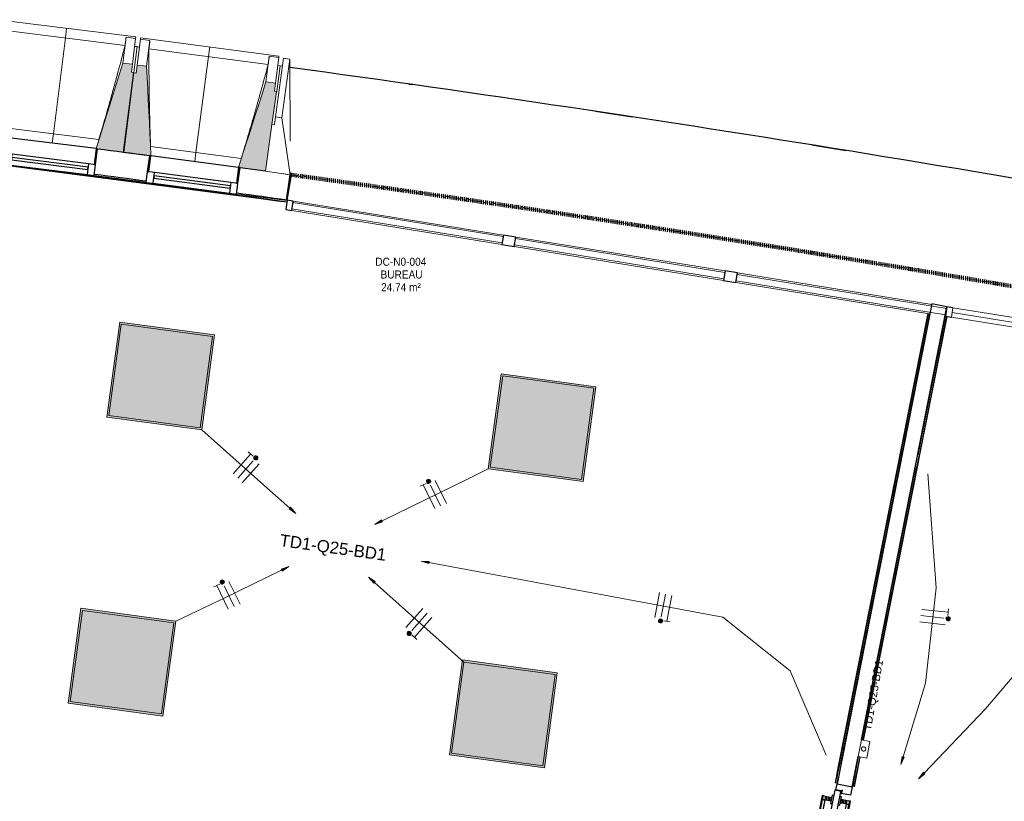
# Model space of a CAD drawing. Header units: millimetres. Extents: x -2845 to 74565, y -36590 to 13748.
# Tile 32 of 49: x 48889 to 55028, y -19287 to -14415. Entities that reach past the tile are written whole.
import ezdxf

# ---------------------------------------------------------------- set-up
doc = ezdxf.new("R2010")
doc.units = ezdxf.units.MM
doc.linetypes.add('Tiret', pattern=[2.5, 1.25, -1.25])
doc.layers.add('A-AREA', color=4, linetype='Tiret', lineweight=100, true_color=0x00ffff)
for name, color, linetype, lineweight in [('A-COLS', 7, 'Continuous', 18), ('A-DETL-GENF', 7, 'Continuous', 18), ('A-DOOR', 7, 'Continuous', 25), ('A-FLOR', 7, 'Continuous', 25), ('A-FLOR-HRAL', 7, 'Continuous', 18), ('A-GENM', 7, 'Continuous', 18), ('A-GLAZ', 7, 'Continuous', 25), ('A-GLAZ-CURT', 7, 'Continuous', 18), ('A-GLAZ-CWMG', 7, 'Continuous', 18), ('A-WALL', 7, 'Continuous', 25), ('CABLE', 7, 'Continuous', 30), ('CABLES', 7, 'Continuous', 18), ('ESPACE', 7, 'Continuous', 30), ('I-WALL', 7, 'Continuous', 25), ('INSTAL ELECTRIQUE', 7, 'Continuous', 18), ('Q-SPCQ', 7, 'Continuous', 18), ('S-BEAM', 7, 'Continuous', 18)]:
    doc.layers.add(name, color=color, linetype=linetype, lineweight=lineweight)
doc.styles.add('Arial_2', font='arial.ttf', dxfattribs={"height": 75})
doc.styles.add('Arial_3', font='arial.ttf', dxfattribs={"height": 50})
doc.styles.add('Arial_4', font='arial.ttf', dxfattribs={"width": 0.9, "height": 50})

# ---------------------------------------------------------------- blocks, each defined once
blk = doc.blocks.new('20_MUR PREFA_01 - Type 1-3119337-2021_015_1111_DCE_1_50_N0 FINI_CFO_ECL')
at = {"layer": 'A-GENM'}
for p, q in [((0, 722.1), (0, 661.4)), ((0, 661.4), (0, 58.5)), ((0, 0.7), (0, 58.5))]:
    blk.add_line(p, q, dxfattribs=at)
blk = doc.blocks.new('26_POTEAU GAUCHE - MODULE_05-3157953-2021_015_1111_DCE_1_50_N0 FINI_CFO_ECL')
at = {"layer": 'A-COLS'}
for p, q in [((-435, 713), (-395, 713)), ((-435, 344), (-435, 713)), ((-395, 713), (-324.2, 208.1)), ((-395, 344), (-395, 713)), ((-450, 663), (-435, 663)), ((-450, 294), (-450, 500.9)), ((-435, 294), (-435, 344)), ((-435, 344), (-395, 344)), ((-395, 344), (-295, 0)), ((-450, 0), (-450, 294)), ((-450, 294), (-435, 294)), ((-295, 0), (-450, 0))]:
    blk.add_line(p, q, dxfattribs=at)
blk = doc.blocks.new('B02_DC_STR_rvt-1-2021_015_1111_DCE_1_50_N0 FINI_CFO_ECL')
at = {"layer": 'S-BEAM', "lineweight": 5, "true_color": 0x787878}
for points in [[(-3630.8, -15241), (-3568.8, -14744), (-3583.7, -14742.1), (-3577.5, -14692.5), (-3637.1, -14685.1), (-3804.3, -15218.7), (-3794.5, -15220), (-3794.5, -15220.6), (-3720.8, -15229.8)], [(-3461.8, -15264.1), (-3489.2, -14705.6), (-3548.7, -14697.8), (-3555.2, -14747.3), (-3570.1, -14745.4), (-3635.3, -15242), (-3471.7, -15263.5), (-3471.6, -15262.8), (-3465.2, -15263.7)], [(-2747.3, -15358.6), (-2678.8, -14864), (-2678, -14864.1), (-2677.8, -14862.6), (-2692.6, -14860.6), (-2686.1, -14811), (-2745.6, -14803.2), (-2916.3, -15335.7), (-2906.5, -15337), (-2906.5, -15337.7), (-2747.5, -15358.6)]]:
    blk.add_hatch(color=8, dxfattribs=at).paths.add_polyline_path(points)
at = {"layer": 'A-FLOR'}
for p, q in [((-1854.4, -14816.1), (-1828.8, -14819.7)), ((-691, -14986.1), (-461.8, -15020.8)), ((659.3, -15196), (870.1, -15230))]:
    blk.add_line(p, q, dxfattribs=at)
blk.add_arc((-21384.2, -152545.4), 139107.1, 79.323004, 82.237507, dxfattribs=at)
at = {"layer": 'S-BEAM'}
for p, q in [((-3556.4, -14522.7), (-4419.7, -14415)), ((-3623.6, -14575.4), (-4367.4, -14482.6)), ((-3617, -14524.2), (-3637.1, -14685.1)), ((-3617.1, -14524.5), (-3617, -14524.2)), ((-3617, -14524.2), (-3557.5, -14531.7)), ((-3557.5, -14531.7), (-3577.5, -14692.5)), ((-3556.4, -14522.7), (-3557.5, -14531.7)), ((-3548.7, -14697.8), (-3527.6, -14537)), ((-3527.6, -14537), (-3526.4, -14528.1)), ((-3527.6, -14537), (-3468.1, -14544.8)), ((-2663.8, -14641.3), (-3526.4, -14528.1)), ((-3489.2, -14705.6), (-3468.1, -14544.8)), ((-3468.1, -14544.8), (-3468.1, -14545.1)), ((-3548.8, -14583.1), (-3568.8, -14744)), ((-3548.8, -14583.1), (-3563.7, -14581.3)), ((-3534.1, -14586.6), (-3549, -14584.7)), ((-2731.5, -14693.6), (-3474.6, -14596)), ((-2724.5, -14642.5), (-2745.6, -14803.2)), ((-2724.6, -14642.7), (-2724.5, -14642.5)), ((-2724.5, -14642.5), (-2665, -14650.3)), ((-2665, -14650.3), (-2686.1, -14811)), ((-2663.8, -14641.3), (-2665, -14650.3)), ((-3577.5, -14692.5), (-3637.1, -14685.1)), ((-3583.7, -14742.1), (-3577.5, -14692.5)), ((-3548.7, -14697.8), (-3555.2, -14747.3)), ((-3489.2, -14705.6), (-3548.7, -14697.8)), ((-2656.6, -14701.8), (-2677.8, -14862.6)), ((-2656.6, -14701.8), (-2671.5, -14699.9)), ((-3570.1, -14745.4), (-3635.3, -15242)), ((-3630.8, -15241), (-3568.8, -14744)), ((-3568.8, -14744), (-3583.7, -14742.1)), ((-3555.2, -14747.3), (-3570.1, -14745.4)), ((-2686.1, -14811), (-2745.6, -14803.2)), ((-2692.6, -14860.6), (-2686.1, -14811)), ((-2677.8, -14862.6), (-2692.6, -14860.6)), ((-2678, -14864.1), (-2677.8, -14862.6)), ((-4353.2, -15092), (-3787.1, -15162.6)), ((-3794.6, -15220.6), (-3630.8, -15241)), ((-3464.3, -15205.5), (-2898.7, -15279.8)), ((-3635.3, -15242), (-3471.7, -15263.5)), ((-2906.6, -15337.7), (-2747.2, -15358.6))]:
    blk.add_line(p, q, dxfattribs=at)
at = {"layer": 'S-BEAM', "flags": 128}
for points in [[(-3623.6, -14575.4), (-3622.3, -14565.2), (-3621, -14555), (-3619.7, -14544.9), (-3618.4, -14534.7), (-3617.1, -14524.5)], [(-3468.1, -14545.1), (-3469.4, -14555.3), (-3470.7, -14565.5), (-3472, -14575.7), (-3473.3, -14585.8), (-3474.6, -14596)], [(-2731.5, -14693.6), (-2730.1, -14683.4), (-2728.7, -14673.3), (-2727.3, -14663.1), (-2725.9, -14652.9), (-2724.6, -14642.7)], [(-3637.1, -14685.1), (-3658, -14751.9), (-3678.9, -14818.7), (-3699.9, -14885.5), (-3720.8, -14952.2), (-3741.7, -15019), (-3762.6, -15085.8), (-3783.6, -15152.6), (-3804.3, -15218.7)], [(-3461.8, -15264.1), (-3465.2, -15194.9), (-3468.7, -15125), (-3472.1, -15055.1), (-3475.5, -14985.2), (-3478.9, -14915.3), (-3482.4, -14845.4), (-3485.8, -14775.5), (-3489.2, -14705.6)], [(-2745.6, -14803.2), (-2767, -14869.9), (-2788.3, -14936.5), (-2809.7, -15003.2), (-2831, -15069.8), (-2852.4, -15136.5), (-2873.8, -15203.1), (-2895.1, -15269.8), (-2916.3, -15335.7)]]:
    blk.add_lwpolyline(points, dxfattribs=at)
at = {"layer": 'S-BEAM'}
for points, knots in [([(-3787.2, -15162.6), (-3775, -15122.2), (-3756.4, -15059.6), (-3732, -14974.7), (-3711.6, -14902.8), (-3690.1, -14825.3), (-3659.9, -14714.3), (-3638, -14631), (-3623.6, -14575.4)], [0.0183438, 0.0183438, 0.0183438, 0.0183438, 0.2222222, 0.3333333, 0.4444444, 0.5833333, 0.7222222, 1, 1, 1, 1]), ([(-3474.6, -14596), (-3474.7, -14642), (-3474.6, -14710.9), (-3473.8, -14802.8), (-3472.9, -14877.6), (-3471.5, -14958), (-3469.5, -15044.3), (-3467.1, -15126.8), (-3465.2, -15180.5), (-3464.2, -15205.5)], [0, 0, 0, 0, 0.2222222, 0.3333333, 0.4444444, 0.5833333, 0.7222222, 0.8611111, 0.9816328, 0.9816328, 0.9816328, 0.9816328]), ([(-2898.8, -15279.8), (-2886.4, -15239.4), (-2867.4, -15176.9), (-2842.4, -15092.2), (-2821.5, -15020.5), (-2799.5, -14943), (-2768.6, -14832.3), (-2746.2, -14749.1), (-2731.5, -14693.6)], [0.0183438, 0.0183438, 0.0183438, 0.0183438, 0.2222222, 0.3333333, 0.4444444, 0.5833333, 0.7222222, 1, 1, 1, 1])]:
    blk.add_open_spline(points, degree=3, knots=knots, dxfattribs=at)
at = {"layer": 'S-BEAM', "color": 5, "lineweight": 25, "true_color": 0x0000ff}
for name, p, rotation in [('20_MUR PREFA_01 - Type 1-3119337-2021_015_1111_DCE_1_50_N0 FINI_CFO_ECL', (-4077.4, -15185.4), 352.8916097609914), ('20_MUR PREFA_01 - Type 1-3119337-2021_015_1111_DCE_1_50_N0 FINI_CFO_ECL', (-3189.1, -15300.6), 352.518543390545), ('26_POTEAU GAUCHE - MODULE_05-3157953-2021_015_1111_DCE_1_50_N0 FINI_CFO_ECL', (-2301.7, -15421.6), 352.1454770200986)]:
    blk.add_blockref(name, p, dxfattribs=dict(at, rotation=rotation))
blk = doc.blocks.new('PRT_SIMPLE_HUI_58x68x48 - PRT_BOIS_1V_930x2040x40-V9-2021_015_1111_DCE_1_50_N0 FINI_CFO_ECL')
at = {"layer": 'A-DETL-GENF', "lineweight": 25}
h = blk.add_hatch(color=256, dxfattribs=at)
h.paths.add_polyline_path([(-483.8, -9.7), (-489, -8), (-508.5, -8), (-508.5, -11.5), (-502, -11.5), (-502.2, -10.2), (-505.2, -10.2), (-505.2, -9.3), (-488.2, -9.5), (-485.1, -10.6)])
h.paths.add_polyline_path([(-483.8, -9.7), (-485.1, -11.7), (-496.1, -13.2), (-500.5, -13.2), (-500.5, -14.5), (-495.8, -14.5), (-483.8, -12.8), (-483.8, -10.4)])
h = blk.add_hatch(color=256, dxfattribs=at)
h.paths.add_polyline_path([(413.8, -9.7), (413.8, -12.8), (426.3, -14.5), (430.5, -14.5), (430.2, -13.2), (425.7, -13.1), (415.1, -11.7), (414.5, -10.7)])
h.paths.add_polyline_path([(438.5, -8), (418.5, -8), (413.8, -9.7), (415.1, -10.6), (418.8, -9.3), (435.2, -9.6), (435.2, -10.2), (432, -10.2), (432, -11.5), (438.5, -11.5), (438.5, -8.7)])
at = {"layer": 'A-DETL-GENF'}
for p, q in [((-488.5, -8), (-508.5, -8)), ((-508.5, -8), (-508.5, -11.5)), ((-508.5, -11.5), (-502, -11.5)), ((-505.2, -10.2), (-505.2, -9.3)), ((-505.2, -9.3), (-488.7, -9.3)), ((-502, -10.2), (-505.2, -10.2)), ((-502, -11.5), (-502, -10.2)), ((-496.1, -13.2), (-500.5, -13.2)), ((-500.5, -13.2), (-500.5, -14.5)), ((-500.5, -14.5), (-496, -14.5)), ((-485.1, -11.7), (-496.1, -13.2)), ((-496, -14.5), (-483.8, -12.8)), ((-488.7, -9.3), (-485.1, -10.6)), ((-483.8, -9.7), (-488.5, -8)), ((-485.1, -10.6), (-485.1, -11.7)), ((-483.8, -12.8), (-483.8, -9.7)), ((418.5, -8), (413.8, -9.7)), ((413.8, -9.7), (413.8, -12.8)), ((413.8, -12.8), (426, -14.5)), ((415.1, -10.6), (418.7, -9.3)), ((415.1, -11.7), (415.1, -10.6)), ((426.1, -13.2), (415.1, -11.7)), ((438.5, -8), (418.5, -8)), ((418.7, -9.3), (435.2, -9.3)), ((426, -14.5), (430.5, -14.5)), ((430.5, -13.2), (426.1, -13.2)), ((430.5, -14.5), (430.5, -13.2)), ((435.2, -10.2), (432, -10.2)), ((432, -10.2), (432, -11.5)), ((432, -11.5), (438.5, -11.5)), ((435.2, -9.3), (435.2, -10.2)), ((438.5, -11.5), (438.5, -8))]:
    blk.add_line(p, q, dxfattribs=at)
at = {"layer": 'A-DOOR'}
for p, q in [((-427.1, 55), (-450.6, 55)), ((-450.6, 55), (-450.6, 54.5)), ((-450.6, 54.5), (-450.6, 50.4)), ((-427.1, 54.5), (-450.6, 54.5)), ((-450.6, 50.4), (-450.6, 43.3)), ((-427.1, 50.4), (-450.6, 50.4)), ((-450.6, 34), (-450.6, 43.3)), ((-450.6, 25.6), (-450.6, 34)), ((-427.1, 34), (-450.6, 34)), ((-450.6, 15.2), (-450.6, 25.6)), ((-427.1, 25.6), (-450.6, 25.6)), ((-450.6, 4.4), (-450.6, 15.2)), ((-427.1, 15.2), (-450.6, 15.2)), ((-450.6, -4), (-450.6, 4.4)), ((-450.6, 4.4), (-427.1, 4.4)), ((-319.6, 55), (-427.1, 55)), ((-427.1, 55), (-427.1, 54.5)), ((-427.1, 54.5), (-427.1, 55)), ((-427.1, 54.5), (-427.1, 50.4)), ((-319.6, 54.5), (-427.1, 54.5)), ((-427.1, 50.4), (-427.1, 54.5)), ((-427.1, 50.4), (-427.1, 43.3)), ((-319.6, 50.4), (-427.1, 50.4)), ((-427.1, 43.3), (-427.1, 50.4)), ((-427.1, 34), (-427.1, 43.3)), ((-427.1, 43.3), (-427.1, 34)), ((-427.1, 32.8), (-427.1, 34)), ((-319.6, 34), (-427.1, 34)), ((-427.1, 34), (-427.1, 25.6)), ((-427.1, 32.8), (-319.6, 32.8)), ((-427.1, 25.6), (-427.1, 15.2)), ((-427.1, 15.2), (-427.1, 4.4)), ((-427.1, 4.4), (-427.1, -4)), ((-319.6, 54.5), (-319.6, 55)), ((-319.6, 50.4), (-319.6, 54.5)), ((-319.6, 43.3), (-319.6, 50.4)), ((-319.6, 43.3), (-319.6, 34)), ((-319.6, 34), (-319.6, 32.8)), ((-499.5, -14.5), (-499.5, -54.5)), ((-499.5, -54.5), (430.5, -54.5)), ((426, -14.5), (-496, -14.5)), ((-465.6, -5.5), (-465.6, -14.5)), ((-413.4, -5.5), (-465.6, -5.5)), ((-465.6, -54.5), (-465.6, -63.5)), ((-450.6, -4), (-450.6, -5)), ((-450.6, -5), (-427.1, -5)), ((-427.1, -5), (-427.1, -4)), ((-413.4, -14.5), (-413.4, -5.5)), ((-413.4, -63.5), (-413.4, -54.5)), ((417, -54.5), (417, -977.5)), ((430.5, -54.5), (430.5, -14.5)), ((-465.6, -63.5), (-413.4, -63.5)), ((-427.1, -64), (-450.6, -64)), ((-450.6, -64), (-450.6, -65)), ((-450.6, -73.4), (-450.6, -65)), ((-450.6, -84.2), (-450.6, -73.4)), ((-427.1, -73.4), (-450.6, -73.4)), ((-450.6, -94.6), (-450.6, -84.2)), ((-450.6, -84.2), (-427.1, -84.2)), ((-450.6, -103), (-450.6, -94.6)), ((-450.6, -94.6), (-427.1, -94.6)), ((-450.6, -112.3), (-450.6, -103)), ((-450.6, -103), (-427.1, -103)), ((-450.6, -112.3), (-450.6, -119.4)), ((-450.6, -119.4), (-450.6, -123.5)), ((-450.6, -119.4), (-427.1, -119.4)), ((-427.1, -65), (-427.1, -64)), ((-427.1, -65), (-427.1, -73.4)), ((-427.1, -73.4), (-427.1, -84.2)), ((-427.1, -84.2), (-427.1, -94.6)), ((-427.1, -94.6), (-427.1, -103)), ((-427.1, -103), (-427.1, -101.8)), ((-319.6, -101.8), (-427.1, -101.8)), ((-427.1, -112.3), (-427.1, -103)), ((-427.1, -103), (-319.6, -103)), ((-427.1, -103), (-427.1, -112.3)), ((-427.1, -112.3), (-427.1, -119.4)), ((-427.1, -119.4), (-427.1, -112.3)), ((-427.1, -119.4), (-427.1, -123.5)), ((-427.1, -119.4), (-319.6, -119.4)), ((-427.1, -123.5), (-427.1, -119.4)), ((-319.6, -101.8), (-319.6, -103)), ((-319.6, -103), (-319.6, -112.3)), ((-319.6, -119.4), (-319.6, -112.3)), ((-319.6, -123.5), (-319.6, -119.4)), ((-450.6, -123.5), (-450.6, -124)), ((-450.6, -123.5), (-427.1, -123.5)), ((-450.6, -124), (-427.1, -124)), ((-427.1, -123.5), (-427.1, -124)), ((-427.1, -123.5), (-319.6, -123.5)), ((-427.1, -124), (-427.1, -123.5)), ((-427.1, -124), (-319.6, -124)), ((-319.6, -124), (-319.6, -123.5))]:
    blk.add_line(p, q, dxfattribs=at)
for radius, start, end in [(7.5, 360, 180), (7.5, 135, 165), (9.12, 111.9887, 120), (7.5, 60, 120), (9.12, 60, 68.0113), (9.12, 155.82079, 180), (9.12, 180, 204.17921), (7.5, 180, 360), (7.5, 180, 240), (9.12, 240, 248.01129), (7.5, 270, 0), (7.5, 0, 30), (9.12, 0, 24.17921)]:
    blk.add_arc((429, -65.5), radius, start, end, dxfattribs=at)
at = {"layer": 'Q-SPCQ'}
for p, q in [((430.5, -54.5), (403.5, -54.5)), ((430.5, -40.5), (430.5, -54.5))]:
    blk.add_line(p, q, dxfattribs=at)
blk = doc.blocks.new('Panneau système - Vitré-367573-2021_015_1111_DCE_1_50_N0 FINI_CFO_ECL')
at = {"layer": 'A-GLAZ-CURT'}
for p, q in [((661.5, 20), (-661.5, 20)), ((-661.5, 20), (-661.5, -20)), ((661.5, -20), (661.5, 20)), ((-661.5, -20), (661.5, -20))]:
    blk.add_line(p, q, dxfattribs=at)
blk = doc.blocks.new('Panneau système - Vitré-356748-2021_015_1111_DCE_1_50_N0 FINI_CFO_ECL')
at = {"layer": 'A-GLAZ-CURT'}
for p, q in [((664, 20), (-664, 20)), ((-664, 20), (-664, -20)), ((664, -20), (664, 20)), ((-664, -20), (664, -20))]:
    blk.add_line(p, q, dxfattribs=at)
blk = doc.blocks.new('Panneau système - Vitré-356749-2021_015_1111_DCE_1_50_N0 FINI_CFO_ECL')
at = {"layer": 'A-GLAZ-CURT'}
for p, q in [((661, 20), (-661, 20)), ((-661, 20), (-661, -20)), ((661, -20), (661, 20)), ((-661, -20), (661, -20))]:
    blk.add_line(p, q, dxfattribs=at)
blk = doc.blocks.new('Meneau rectangulaire - AWS60_60x70-347310-2021_015_1111_DCE_1_50_N0 FINI_CFO_ECL')
at = {"layer": 'A-GLAZ-CWMG'}
for p, q in [((-1186.7, -15769.8), (118.4, -15980.8)), ((-1196.3, -15829.1), (108.8, -16040.1))]:
    blk.add_line(p, q, dxfattribs=at)
blk = doc.blocks.new('Meneau rectangulaire - AWS60_60x70-367281-2021_015_1111_DCE_1_50_N0 FINI_CFO_ECL')
at = {"layer": 'A-GLAZ-CWMG'}
for p, q in [((-2574.7, -15545.4), (-1263.7, -15757.4)), ((-2584.2, -15604.6), (-1273.3, -15816.6))]:
    blk.add_line(p, q, dxfattribs=at)
blk = doc.blocks.new('Meneau rectangulaire - AWS60_60x70-367276-2021_015_1111_DCE_1_50_N0 FINI_CFO_ECL')
at = {"layer": 'A-GLAZ-CWMG'}
for p, q in [((195.4, -15993.3), (1407.4, -16189.3)), ((185.8, -16052.5), (1392.8, -16247.7)), ((1490.2, -16263.4), (1491.8, -16263.7))]:
    blk.add_line(p, q, dxfattribs=at)
blk = doc.blocks.new('Meneau rectangulaire - AWS60_60x38-356571-2021_015_1111_DCE_1_50_N0 FINI_CFO_ECL')
at = {"layer": 'A-GLAZ-CWMG', "lineweight": 25}
for p, q in [((-38, 30), (0, 30)), ((-38, -30), (-38, 30)), ((0, 30), (0, -30)), ((0, -30), (-38, -30))]:
    blk.add_line(p, q, dxfattribs=at)
blk = doc.blocks.new('Meneau rectangulaire - AWS60_60x38-356570-2021_015_1111_DCE_1_50_N0 FINI_CFO_ECL')
at = {"layer": 'A-GLAZ-CWMG', "lineweight": 25}
for p, q in [((0, 30), (-38, 30)), ((-38, 30), (-38, -30)), ((-38, -30), (0, -30))]:
    blk.add_line(p, q, dxfattribs=at)
blk = doc.blocks.new('Meneau rectangulaire - AWS60_60x78-356563-2021_015_1111_DCE_1_50_N0 FINI_CFO_ECL')
at = {"layer": 'A-GLAZ-CWMG', "lineweight": 25}
for p, q in [((-39, 30), (39, 30)), ((-39, -30), (-39, 30)), ((39, 30), (39, -30)), ((39, -30), (-39, -30))]:
    blk.add_line(p, q, dxfattribs=at)
blk = doc.blocks.new('12_CORNIERE HABILLAGE - 12_CORNIERE HABILLAGE-370872-2021_015_1111_DCE_1_50_N0 FINI_CFO_ECL')
at = {"layer": 'A-GENM', "color": 8, "true_color": 0x808080}
for p, q in [((-3488.8, 158), (-3444.1, 158)), ((-3442.1, 160), (-3449.6, 160)), ((-3444.1, 158), (-3444.1, 0)), ((-3442.1, 0), (-3442.1, 160)), ((-3444.1, 0), (-3442.1, 0))]:
    blk.add_line(p, q, dxfattribs=at)
blk = doc.blocks.new('XXX_VIDE FENETRE - 550-377501-2021_015_1111_DCE_1_50_N0 FINI_CFO_ECL')
at = {"layer": 'A-GLAZ'}
for p, q in [((-285, 0), (-285, -100)), ((-275, 0), (-285, 0)), ((275, 0), (-275, 0)), ((-275, -100), (-275, 0)), ((285, 0), (275, 0)), ((275, 0), (275, -100)), ((285, -100), (285, 0)), ((-285, -100), (-275, -100)), ((-240, -100), (-285, -100)), ((-285, -100), (-285, -167.5)), ((-240, -167.5), (-240, -100)), ((240, -100), (-240, -100)), ((240, -100), (240, -167.5)), ((285, -100), (240, -100)), ((275, -100), (285, -100)), ((285, -167.5), (285, -100)), ((-285, -167.5), (-240, -167.5)), ((-240, -167.5), (240, -167.5)), ((240, -167.5), (285, -167.5))]:
    blk.add_line(p, q, dxfattribs=at)
at = {"layer": 'A-GLAZ', "color": 173, "true_color": 0x5c63b1}
for p, q in [((240, -120), (-240, -120)), ((-240, -120), (-240, -135)), ((240, -135), (240, -120)), ((-240, -135), (240, -135))]:
    blk.add_line(p, q, dxfattribs=at)
blk = doc.blocks.new('51_2V_PV_MV_XX_XX - Type 1-413066-2021_015_1111_DCE_1_50_N0 FINI_CFO_ECL')
at = {"layer": 'A-DOOR', "lineweight": 18, "true_color": 0x808080}
blk.add_hatch(color=8, dxfattribs=at).paths.add_polyline_path([(-927.7, 34), (-927.7, 34), (-886.8, 34)])
at = {"layer": 'A-DETL-GENF'}
for p, q in [((-1001.7, 34), (-1001.7, 94)), ((-1001.7, 94), (1001.7, 94)), ((1001.7, 64), (-1001.7, 64)), ((1001.7, 94), (1001.7, 34)), ((1001.7, 34), (-1001.7, 34))]:
    blk.add_line(p, q, dxfattribs=at)
blk = doc.blocks.new('Garde-corps - Garde-corps-506028-2021_015_1111_DCE_1_50_N0 FINI_CFO_ECL')
at = {"layer": 'A-FLOR-HRAL'}
for p, q in [((-4479.2, -15309.6), (-2614.4, -15553.2)), ((-3815.2, -15385.8), (-3493.3, -15427.8)), ((-2928.1, -15501.6), (-2612.7, -15542.8)), ((-2615.8, -15539.3), (-2612.2, -15539.8))]:
    blk.add_line(p, q, dxfattribs=at)
for radius, start, end in [(137273, 82.166733, 82.953168), (137269.6, 82.166766, 82.951749), (137271.2, 82.16675, 82.559535)]:
    blk.add_arc((-21322.9, -151541.9), radius, start, end, dxfattribs=at)
blk = doc.blocks.new('Garde-corps - Garde-corps-506286-2021_015_1111_DCE_1_50_N0 FINI_CFO_ECL')
at = {"layer": 'A-FLOR-HRAL'}
for p, q in [((1382.3, -16246), (824.1, -19070.6)), ((1383.9, -16246.3), (825.7, -19071)), ((1385.6, -16246.5), (827.4, -19071.3)), ((1392.7, -16247.6), (838, -19054.5)), ((1395.6, -16248.2), (1392.7, -16247.6)), ((815.4, -19114.8), (804.2, -19171.2)), ((817, -19115.1), (805.8, -19171.5)), ((818.7, -19115.4), (807.5, -19171.8)), ((822.1, -19135), (814.5, -19173.2)), ((804.2, -19171.2), (805.8, -19171.5)), ((807.5, -19171.8), (805.8, -19171.5)), ((814.5, -19173.2), (807.5, -19171.8)), ((814.5, -19173.2), (817.5, -19173.8))]:
    blk.add_line(p, q, dxfattribs=at)
blk = doc.blocks.new('Garde-corps - Garde-corps-512182-2021_015_1111_DCE_1_50_N0 FINI_CFO_ECL')
at = {"layer": 'A-FLOR-HRAL'}
for p, q in [((1321.9, -17126.7), (1492.4, -16263.9)), ((1325.3, -17146.2), (1499.4, -16265.3)), ((1327, -17146.5), (1501.1, -16265.6)), ((1328.7, -17146.9), (1502.8, -16265.9)), ((1492.4, -16263.9), (1489.5, -16263.3)), ((1492.4, -16263.9), (1499.4, -16265.3)), ((1499.4, -16265.3), (1501.1, -16265.6)), ((1502.8, -16265.9), (1501.1, -16265.6)), ((977.5, -18906.1), (1316.6, -17190.3)), ((979.2, -18906.5), (1318.3, -17190.7)), ((970.5, -18904.7), (1306, -17207.1)), ((980.9, -18906.8), (1319.9, -17191)), ((913.7, -19192.3), (950.2, -19007.7)), ((920.7, -19193.7), (957.2, -19009.1)), ((922.4, -19194), (958.9, -19009.5)), ((924, -19194.3), (960.5, -19009.8)), ((910.8, -19191.7), (913.7, -19192.3)), ((920.7, -19193.7), (913.7, -19192.3)), ((922.4, -19194), (920.7, -19193.7)), ((922.4, -19194), (924, -19194.3))]:
    blk.add_line(p, q, dxfattribs=at)
blk = doc.blocks.new('B02_ARC_rvt-1-2021_015_1111_DCE_1_50_N0 FINI_CFO_ECL')
at = {"layer": 'A-AREA'}
blk.add_line((-2594, -15380.8), (-2588.7, -15381.5), dxfattribs=at)
blk.add_arc((-21322.9, -151541.9), 137443.1, 79.294939, 82.165076, dxfattribs=at)
at = {"layer": 'A-FLOR'}
for p, q in [((-3557.9, -15413.1), (-3562.8, -15412.4)), ((-3539.6, -15415.4), (-3545.1, -15414.7)), ((809.1, -19216), (816.6, -19178.4)), ((841.5, -19222.4), (809.1, -19216)), ((909.8, -19196.8), (899.4, -19249.1)), ((839.8, -19237.4), (838.6, -19237.1)), ((843.1, -19238), (841.1, -19237.6)), ((841.2, -19223.9), (841.5, -19222.4)), ((899.4, -19249.1), (844.4, -19238.3))]:
    blk.add_line(p, q, dxfattribs=at)
at = {"layer": 'A-WALL'}
for p, q in [((1407.9, -16186), (816.6, -19178.4)), ((967.6, -18904.2), (1501.1, -16204.4)), ((1501.1, -16204.4), (1407.9, -16186)), ((909.8, -19196.8), (947.2, -19007.2)), ((816.6, -19178.4), (909.8, -19196.8))]:
    blk.add_line(p, q, dxfattribs=at)
at = {"layer": 'I-WALL'}
for p, q in [((-2747.4, -15359.8), (-2906.6, -15338.2)), ((-2615.8, -15539.3), (-2594.1, -15381.3))]:
    blk.add_line(p, q, dxfattribs=at)
for radius, start, end in [(137443.1, 82.537283, 82.673048), (137283.1, 82.537305, 82.672794), (137283.1, 82.168129, 82.299412)]:
    blk.add_arc((-21322.9, -151541.9), radius, start, end, dxfattribs=at)
at = {"layer": 'A-DOOR', "lineweight": 18}
for name, p, rotation in [('51_2V_PV_MV_XX_XX - Type 1-413066-2021_015_1111_DCE_1_50_N0 FINI_CFO_ECL', (2533.2, -16336.9), 170.8152769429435), ('PRT_SIMPLE_HUI_58x68x48 - PRT_BOIS_1V_930x2040x40-V9-2021_015_1111_DCE_1_50_N0 FINI_CFO_ECL', (758.4, -19717.7), 258.8212149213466)]:
    blk.add_blockref(name, p, dxfattribs=dict(at, rotation=rotation))
at = {"layer": 'A-FLOR-HRAL', "lineweight": 18}
for name in ['Garde-corps - Garde-corps-506028-2021_015_1111_DCE_1_50_N0 FINI_CFO_ECL', 'Garde-corps - Garde-corps-506286-2021_015_1111_DCE_1_50_N0 FINI_CFO_ECL', 'Garde-corps - Garde-corps-512182-2021_015_1111_DCE_1_50_N0 FINI_CFO_ECL']:
    blk.add_blockref(name, (0, 0), dxfattribs=at)
at = {"layer": 'A-GENM', "lineweight": 18, "rotation": 350.8152769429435}
blk.add_blockref('12_CORNIERE HABILLAGE - 12_CORNIERE HABILLAGE-370872-2021_015_1111_DCE_1_50_N0 FINI_CFO_ECL', (785.8, -16088.8), dxfattribs=at)
at = {"layer": 'A-GLAZ', "lineweight": 18}
for p, rotation in [((-4077.3, -15184.7), 352.8916097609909), ((-3189.1, -15299.9), 352.5185433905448)]:
    blk.add_blockref('XXX_VIDE FENETRE - 550-377501-2021_015_1111_DCE_1_50_N0 FINI_CFO_ECL', p, dxfattribs=dict(at, rotation=rotation))
at = {"layer": 'A-GLAZ-CURT', "lineweight": 18, "rotation": 170.8152769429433}
for name, p in [('Panneau système - Vitré-356748-2021_015_1111_DCE_1_50_N0 FINI_CFO_ECL', (-1924, -15681)), ('Panneau système - Vitré-356749-2021_015_1111_DCE_1_50_N0 FINI_CFO_ECL', (-538.9, -15905)), ('Panneau système - Vitré-367573-2021_015_1111_DCE_1_50_N0 FINI_CFO_ECL', (843.6, -16128.5))]:
    blk.add_blockref(name, p, dxfattribs=at)
at = {"layer": 'A-GLAZ-CWMG', "lineweight": 18, "extrusion": (0, 0, -1), "rotation": 9.184723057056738}
for name, p in [('Meneau rectangulaire - AWS60_60x38-356571-2021_015_1111_DCE_1_50_N0 FINI_CFO_ECL', (2617, -15569)), ('Meneau rectangulaire - AWS60_60x78-356563-2021_015_1111_DCE_1_50_N0 FINI_CFO_ECL', (1230, -15793.2)), ('Meneau rectangulaire - AWS60_60x78-356563-2021_015_1111_DCE_1_50_N0 FINI_CFO_ECL', (-152.1, -16016.7))]:
    blk.add_blockref(name, p, dxfattribs=at)
at = {"layer": 'A-GLAZ-CWMG', "lineweight": 18}
for name in ['Meneau rectangulaire - AWS60_60x70-367281-2021_015_1111_DCE_1_50_N0 FINI_CFO_ECL', 'Meneau rectangulaire - AWS60_60x70-347310-2021_015_1111_DCE_1_50_N0 FINI_CFO_ECL', 'Meneau rectangulaire - AWS60_60x70-367276-2021_015_1111_DCE_1_50_N0 FINI_CFO_ECL']:
    blk.add_blockref(name, (0, 0), dxfattribs=at)
at = {"layer": 'A-GLAZ-CWMG', "lineweight": 18, "rotation": 350.8152769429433}
blk.add_blockref('Meneau rectangulaire - AWS60_60x38-356570-2021_015_1111_DCE_1_50_N0 FINI_CFO_ECL', (1534.1, -16240.2), dxfattribs=at)
blk = doc.blocks.new('Legrand_Mosaic_plaque_2x2_mod_vertical_blanc_078822L - Legrand_Mosaic_plaque_2x2_mod_vertical_blanc_078822L-V19-2021_015_1111_DCE_1_50_N0 FINI_CFO_ECL')
at = {"layer": 'INSTAL ELECTRIQUE'}
for p, q in [((1950.8, -26156.4), (1949.2, -26164.7)), ((1949.2, -26164.7), (2029.8, -26180.1)), ((2029.8, -26180.1), (2031.4, -26171.8))]:
    blk.add_line(p, q, dxfattribs=at)
blk = doc.blocks.new('Legrand_Mosaic_va_et_vient_easy_led_10AX_2_mod_blanc_077011L - Legrand_Mosaic_va_et_vient_easy_led_10AX_2_mod_blanc_077011L-715042-2021_015_1111_DCE_1_50_N0 FINI_CFO_ECL')
at = {"layer": 'INSTAL ELECTRIQUE'}
for p, q in [((-7246.7, -23623.4), (-7246.4, -23620.4)), ((-7246.7, -23623.4), (-7201.9, -23627.8)), ((-7246.4, -23620.4), (-7246.3, -23619.4)), ((-7201.6, -23624.9), (-7246.4, -23620.4)), ((-7246.2, -23618.4), (-7246.3, -23619.4)), ((-7201.5, -23623.9), (-7246.3, -23619.4)), ((-7201.6, -23624.9), (-7201.9, -23627.8)), ((-7201.5, -23623.9), (-7201.6, -23624.9)), ((-7201.5, -23623.9), (-7201.4, -23622.8))]:
    blk.add_line(p, q, dxfattribs=at)
blk = doc.blocks.new('604_DALLE LED 600x600MM - 26W 4000K 3600lm-4677864-2021_015_1111_DCE_1_50_N0 FINI_CFO_ECL')
at = {"layer": 'INSTAL ELECTRIQUE', "true_color": 0xf6d57a}
h = blk.add_hatch(color=41, dxfattribs=at)
h.paths.add_polyline_path([(-298.5, -298.5), (-298.5, 298.5), (298.5, 298.5), (298.5, -298.5), (-288.1, -298.5)])
h.paths.add_polyline_path([(-287, -287), (287, -287), (287, 287), (-287, 287), (-287, -230.1)])
blk.add_hatch(color=41, dxfattribs=at).paths.add_polyline_path([(-287, -287), (-287, 287), (287, 287), (287, -287)])
at = {"layer": 'INSTAL ELECTRIQUE'}
for p, q in [((-298.5, -298.5), (-298.5, 298.5)), ((-298.5, 298.5), (298.5, 298.5)), ((-287, 287), (-287, -287)), ((-287, 287), (287, 287)), ((287, -287), (287, 287)), ((298.5, 298.5), (298.5, -298.5)), ((298.5, -298.5), (-298.5, -298.5)), ((287, -287), (-287, -287))]:
    blk.add_line(p, q, dxfattribs=at)
blk = doc.blocks.new('602_BOITE DE DERIVATION - 105X105X50 GENERIQUE-7163013-2021_015_1111_DCE_1_50_N0 FINI_CFO_ECL')
at = {"layer": 'INSTAL ELECTRIQUE'}
for p, q in [((947.2, -19007.2), (967.6, -18904.2)), ((967.6, -18904.2), (1021.6, -18914.8)), ((1021.6, -18914.8), (1001.2, -19017.8)), ((1001.2, -19017.8), (947.2, -19007.2))]:
    blk.add_line(p, q, dxfattribs=at)
for start, end in [(78.82121, 258.82121), (258.82121, 78.82121)]:
    blk.add_arc((982, -18960.5), 14, start, end, dxfattribs=at)
blk = doc.blocks.new('Fil - COCHE DE FIL_PE_SYMBOLE-4085576-2021_015_1111_DCE_1_50_N0 FINI_CFO_ECL')
at = {"layer": 'CABLES', "lineweight": 9}
for p, q in [((-0.42, 1.8), (0.42, 1.8)), ((0, 1.8), (0, -1.48))]:
    blk.add_line(p, q, dxfattribs=at)
blk = doc.blocks.new('Fil - Coche de fil circulaire-323115-2021_015_1111_DCE_1_50_N0 FINI_CFO_ECL')
at = {"layer": 'CABLES', "lineweight": 9}
blk.add_hatch(color=256, dxfattribs=at).paths.add_polyline_path([(0.19, 2.08), (0.14, 2.12), (0.07, 2.15), (0.01, 2.16), (-0.06, 2.15), (-0.13, 2.12), (-0.18, 2.08), (-0.22, 2.02), (-0.25, 1.96), (-0.26, 1.89), (-0.25, 1.82), (-0.22, 1.76), (-0.18, 1.7), (-0.13, 1.66), (-0.06, 1.64), (0.01, 1.63), (0.07, 1.64), (0.14, 1.66), (0.19, 1.7), (0.24, 1.76), (0.26, 1.82), (0.27, 1.89), (0.26, 1.96), (0.24, 2.02)])
blk.add_line((0, 1.37), (0, -1.51), dxfattribs=at)
for start, end in [(360, 180), (180, 360)]:
    blk.add_arc((0.01, 1.89), 0.265, start, end, dxfattribs=at)
blk = doc.blocks.new('Fil - Coche de fil long-323512-2021_015_1111_DCE_1_50_N0 FINI_CFO_ECL')
at = {"layer": 'CABLES', "lineweight": 9}
blk.add_line((0, 1.61), (0, -1.57), dxfattribs=at)
blk = doc.blocks.new('B02_ELE_rvt-1-2021_015_1111_DCE_1_50_N0 FINI_CFO_ECL')
at = {"layer": 'CABLES'}
for points in [[(-2558.3, -17492.8), (-2591.7, -17454.5), (-2600.5, -17464.5)], [(-2066.2, -17561.3), (-2018, -17545.2), (-2023.8, -17533.3)], [(-1729.6, -17805.2), (-1727.2, -17792.2), (-1778, -17789.5)], [(-2644.5, -17852), (-2602, -17824), (-2650.3, -17840)], [(-2071.9, -17927.4), (-2063, -17917.5), (-2105.1, -17888.9)], [(1214.4, -19057.2), (1235.5, -19010.9), (1222.8, -19007)], [(1324.7, -19147.1), (1364.4, -19115.2), (1354.8, -19106)]]:
    blk.add_hatch(color=256, dxfattribs=at).paths.add_polyline_path(points)
for p, q in [((-2591.7, -17454.5), (-2600.5, -17464.5)), ((-2591.7, -17454.5), (-2600.5, -17464.5)), ((-2600.5, -17464.5), (-2558.3, -17492.8)), ((-2600.5, -17464.5), (-2558.3, -17492.8)), ((-2558.3, -17492.8), (-2591.7, -17454.5)), ((-2558.3, -17492.8), (-2591.7, -17454.5)), ((-2023.8, -17533.3), (-2066.2, -17561.3)), ((-2023.8, -17533.3), (-2066.2, -17561.3)), ((-2066.2, -17561.3), (-2018, -17545.2)), ((-2066.2, -17561.3), (-2018, -17545.2)), ((-2018, -17545.2), (-2023.8, -17533.3)), ((-2018, -17545.2), (-2023.8, -17533.3)), ((-1727.2, -17792.2), (-1778, -17789.5)), ((-1778, -17789.5), (-1729.6, -17805.2)), ((-1727.2, -17792.2), (-1778, -17789.5)), ((-1778, -17789.5), (-1729.6, -17805.2)), ((-1729.6, -17805.2), (-1727.2, -17792.2)), ((-1729.6, -17805.2), (-1727.2, -17792.2)), ((-2602, -17824), (-2650.3, -17840)), ((-2602, -17824), (-2650.3, -17840)), ((-2650.3, -17840), (-2644.5, -17852)), ((-2650.3, -17840), (-2644.5, -17852)), ((-2644.5, -17852), (-2602, -17824)), ((-2644.5, -17852), (-2602, -17824)), ((-2063, -17917.5), (-2105.1, -17888.9)), ((-2105.1, -17888.9), (-2071.9, -17927.4)), ((-2063, -17917.5), (-2105.1, -17888.9)), ((-2105.1, -17888.9), (-2071.9, -17927.4)), ((-2071.9, -17927.4), (-2063, -17917.5)), ((-2071.9, -17927.4), (-2063, -17917.5)), ((-2067.8, -17922.1), (-1510.4, -18418.9)), ((1222.8, -19007), (1214.4, -19057.2)), ((1222.8, -19007), (1214.4, -19057.2)), ((1214.4, -19057.2), (1235.5, -19010.9)), ((1214.4, -19057.2), (1235.5, -19010.9)), ((1235.5, -19010.9), (1222.8, -19007)), ((1235.5, -19010.9), (1222.8, -19007)), ((1354.8, -19106), (1324.7, -19147.1)), ((1354.8, -19106), (1324.7, -19147.1)), ((1324.7, -19147.1), (1364.4, -19115.2)), ((1324.7, -19147.1), (1364.4, -19115.2)), ((1364.4, -19115.2), (1354.8, -19106)), ((1364.4, -19115.2), (1354.8, -19106))]:
    blk.add_line(p, q, dxfattribs=at)
at = {"layer": 'CABLES', "flags": 128}
for points in [[(-2595.8, -17459.8), (-2740.4, -17332.6), (-3145.5, -16971.8)], [(-1358.8, -17213.9), (-1488, -17279.7), (-2021.3, -17539.4)], [(1229, -19009.3), (1368.5, -18551.6), (1434.9, -17956.1), (1382.5, -17246.7)], [(1359.3, -19110.9), (1741.8, -18709.9), (2137.4, -18247.3), (2594.8, -17649.5)], [(-1728.8, -17798.6), (104.9, -18138.3), (524.6, -18474), (749.3, -18998.6)], [(-2647, -17845.8), (-3001.7, -18017.8), (-3307, -18163.9)]]:
    blk.add_lwpolyline(points, dxfattribs=at)
at = {"layer": 'CABLES', "lineweight": 18}
for name, p, xscale, yscale, zscale, rotation in [('Fil - COCHE DE FIL_PE_SYMBOLE-4085576-2021_015_1111_DCE_1_50_N0 FINI_CFO_ECL', (-2900.7, -17189.9), 49.99999999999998, 49.99999999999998, 49.99999999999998, 318.3087770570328), ('Fil - Coche de fil circulaire-323115-2021_015_1111_DCE_1_50_N0 FINI_CFO_ECL', (-2871, -17216.3), 49.99999999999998, 49.99999999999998, 49.99999999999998, 318.3087770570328), ('Fil - Coche de fil long-323512-2021_015_1111_DCE_1_50_N0 FINI_CFO_ECL', (-2841.4, -17242.6), 49.99999999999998, 49.99999999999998, 49.99999999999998, 318.3087770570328), ('Fil - COCHE DE FIL_PE_SYMBOLE-4085576-2021_015_1111_DCE_1_50_N0 FINI_CFO_ECL', (-1725.1, -17395.2), 49.99999999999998, 49.99999999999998, 49.99999999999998, 25.96836826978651), ('Fil - Coche de fil circulaire-323115-2021_015_1111_DCE_1_50_N0 FINI_CFO_ECL', (-1689.5, -17377.8), 49.99999999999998, 49.99999999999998, 49.99999999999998, 25.96836826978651), ('Fil - Coche de fil long-323512-2021_015_1111_DCE_1_50_N0 FINI_CFO_ECL', (-1653.8, -17360.4), 49.99999999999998, 49.99999999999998, 49.99999999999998, 25.96836826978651), ('Fil - Coche de fil circulaire-323115-2021_015_1111_DCE_1_50_N0 FINI_CFO_ECL', (-2976.6, -18005.7), 49.99999999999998, 49.99999999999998, 49.99999999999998, 25.87489616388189), ('Fil - Coche de fil long-323512-2021_015_1111_DCE_1_50_N0 FINI_CFO_ECL', (-2940.9, -17988.3), 49.99999999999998, 49.99999999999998, 49.99999999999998, 25.87489616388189), ('Fil - COCHE DE FIL_PE_SYMBOLE-4085576-2021_015_1111_DCE_1_50_N0 FINI_CFO_ECL', (-3012.3, -18022.9), 49.99999999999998, 49.99999999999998, 49.99999999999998, 25.57401976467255), ('Fil - Coche de fil long-323512-2021_015_1111_DCE_1_50_N0 FINI_CFO_ECL', (-306.2, -18062.2), 49.99999999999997, 49.99999999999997, 49.99999999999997, 169.5044130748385), ('Fil - Coche de fil circulaire-323115-2021_015_1111_DCE_1_50_N0 FINI_CFO_ECL', (-267.2, -18069.4), 49.99999999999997, 49.99999999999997, 49.99999999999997, 169.5044130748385), ('Fil - COCHE DE FIL_PE_SYMBOLE-4085576-2021_015_1111_DCE_1_50_N0 FINI_CFO_ECL', (-228.2, -18076.6), 49.99999999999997, 49.99999999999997, 49.99999999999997, 169.5044130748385), ('Fil - Coche de fil long-323512-2021_015_1111_DCE_1_50_N0 FINI_CFO_ECL', (-1818.7, -18144.1), 49.99999999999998, 49.99999999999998, 49.99999999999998, 138.2867035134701), ('Fil - Coche de fil circulaire-323115-2021_015_1111_DCE_1_50_N0 FINI_CFO_ECL', (-1789.1, -18170.5), 49.99999999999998, 49.99999999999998, 49.99999999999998, 138.2867035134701), ('Fil - COCHE DE FIL_PE_SYMBOLE-4085576-2021_015_1111_DCE_1_50_N0 FINI_CFO_ECL', (1419, -18098.7), 49.99999999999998, 49.99999999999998, 49.99999999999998, 263.6376849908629), ('Fil - COCHE DE FIL_PE_SYMBOLE-4085576-2021_015_1111_DCE_1_50_N0 FINI_CFO_ECL', (-1759.5, -18196.9), 49.99999999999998, 49.99999999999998, 49.99999999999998, 138.2867035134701), ('Fil - Coche de fil long-323512-2021_015_1111_DCE_1_50_N0 FINI_CFO_ECL', (1410.2, -18177.6), 49.99999999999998, 49.99999999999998, 49.99999999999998, 263.6376849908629), ('Fil - Coche de fil circulaire-323115-2021_015_1111_DCE_1_50_N0 FINI_CFO_ECL', (1414.6, -18138.1), 49.99999999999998, 49.99999999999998, 49.99999999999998, 263.6376849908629)]:
    blk.add_blockref(name, p, dxfattribs=dict(at, xscale=xscale, yscale=yscale, zscale=zscale, rotation=rotation))
at = {"layer": 'INSTAL ELECTRIQUE', "lineweight": 18, "extrusion": (0, 0, -1), "rotation": 187.7155805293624}
for p in [(3401.2, -16635.9), (1022.9, -16958.2), (3642.8, -18419.6), (1264.6, -18741.9)]:
    blk.add_blockref('604_DALLE LED 600x600MM - 26W 4000K 3600lm-4677864-2021_015_1111_DCE_1_50_N0 FINI_CFO_ECL', p, dxfattribs=at)
at = {"layer": 'INSTAL ELECTRIQUE', "lineweight": 18}
for name, p, rotation in [('Legrand_Mosaic_plaque_2x2_mod_vertical_blanc_078822L - Legrand_Mosaic_plaque_2x2_mod_vertical_blanc_078822L-V19-2021_015_1111_DCE_1_50_N0 FINI_CFO_ECL', (-24864.7, -18998.3), 89.65158315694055), ('Legrand_Mosaic_va_et_vient_easy_led_10AX_2_mod_blanc_077011L - Legrand_Mosaic_va_et_vient_easy_led_10AX_2_mod_blanc_077011L-715042-2021_015_1111_DCE_1_50_N0 FINI_CFO_ECL', (-21500.4, -7714.1), 84.50159033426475), ('Legrand_Mosaic_va_et_vient_easy_led_10AX_2_mod_blanc_077011L - Legrand_Mosaic_va_et_vient_easy_led_10AX_2_mod_blanc_077011L-715042-2021_015_1111_DCE_1_50_N0 FINI_CFO_ECL', (23644.4, -28547.5), 264.5015903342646), ('Legrand_Mosaic_plaque_2x2_mod_vertical_blanc_078822L - Legrand_Mosaic_plaque_2x2_mod_vertical_blanc_078822L-V19-2021_015_1111_DCE_1_50_N0 FINI_CFO_ECL', (27008.7, -17263.4), 269.6515831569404)]:
    blk.add_blockref(name, p, dxfattribs=dict(at, rotation=rotation))
blk.add_blockref('602_BOITE DE DERIVATION - 105X105X50 GENERIQUE-7163013-2021_015_1111_DCE_1_50_N0 FINI_CFO_ECL', (0, 0), dxfattribs=at)
at = {"layer": 'CABLE', "lineweight": 9, "insert": (-2653, -17621), "char_height": 75, "width": 821.73, "attachment_point": 1, "rotation": 352, "style": 'Arial_2'}
blk.add_mtext('TD1-Q25-BD1', dxfattribs=at)
at = {"layer": 'INSTAL ELECTRIQUE', "lineweight": 9, "insert": (977.5, -18840), "char_height": 50, "width": 537.131, "attachment_point": 1, "rotation": 80, "style": 'Arial_3'}
blk.add_mtext('TD1-Q25-BD1', dxfattribs=at)

msp = doc.modelspace()

# ---------------------------------------------------------------- block references
at = {"lineweight": 5}
for name in ['B02_DC_STR_rvt-1-2021_015_1111_DCE_1_50_N0 FINI_CFO_ECL', 'B02_ARC_rvt-1-2021_015_1111_DCE_1_50_N0 FINI_CFO_ECL']:
    msp.add_blockref(name, (53169.3, 0), dxfattribs=at)

# ---------------------------------------------------------------- next in the draw order: block references
msp.add_blockref('B02_ELE_rvt-1-2021_015_1111_DCE_1_50_N0 FINI_CFO_ECL', (53169.3, 0), dxfattribs=at)

# ---------------------------------------------------------------- next in the draw order: texts
at = {"layer": 'ESPACE', "color": 8, "true_color": 0x808080, "char_height": 50, "attachment_point": 1, "style": 'Arial_4'}
for s, insert, width in [('DC-N0-004', (51106.3, -15898.8), 382.405), ('BUREAU', (51139, -15978.2), 303.038), ('24.74 m²', (51142, -16057.6), 299.43)]:
    msp.add_mtext(s, dxfattribs=dict(at, insert=insert, width=width))

doc.saveas('drawing.dxf')
